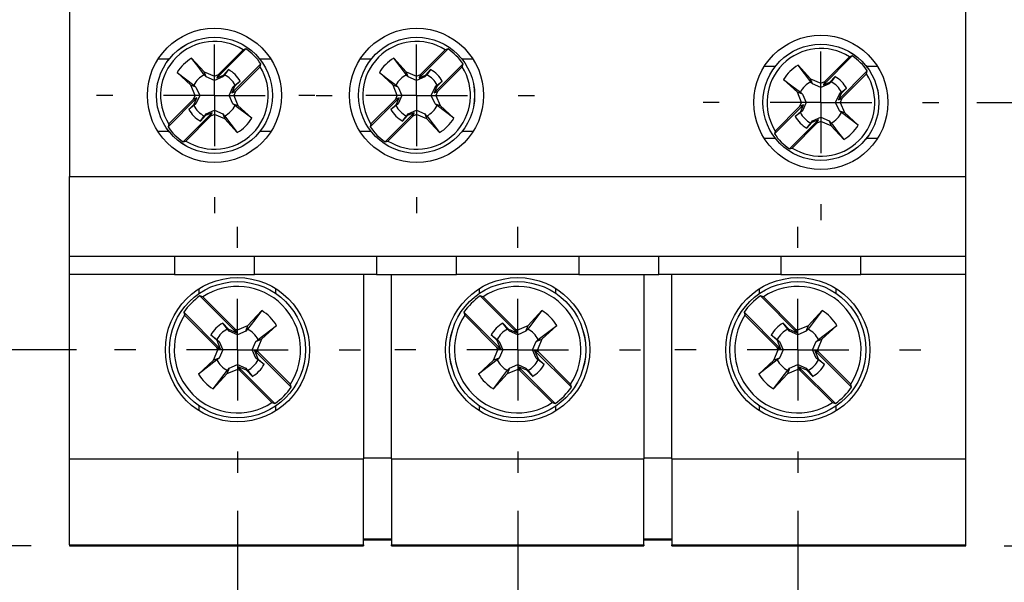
# Model space of a CAD drawing. Header units: millimetres. Extents: x 0 to 419, y 0 to 324.
# Tile 3 of 9: x 57 to 106, y 67 to 95. Entities that reach past the tile are written whole.
import ezdxf

# ---------------------------------------------------------------- set-up
doc = ezdxf.new("R2010")
doc.units = ezdxf.units.MM
doc.header["$LTSCALE"] = 1.5
doc.linetypes.add('CENTERX2', pattern=[20.32, 12.7, -2.54, 2.54, -2.54])
doc.layers.add('CENTER', color=40, linetype='CENTERX2')
doc.layers.add('DIMENSIONS', color=140, linetype='Continuous', lineweight=25)
doc.styles.add('SLDTEXTSTYLE0', font='TXT', dxfattribs={"width": 0.7})
doc.dimstyles.new('SLDDIMSTYLE0', dxfattribs={"dimtxt": 3.237012, "dimasz": 4.953, "dimexe": 0, "dimexo": 0.0625, "dimgap": 0.809253, "dimtad": 0, "dimtih": 1, "dimtoh": 1, "dimdec": 1, "dimrnd": 1e-09, "dimzin": 12, "dimdsep": 46, "dimtxsty": 'SLDTEXTSTYLE0', "dimsah": 1, "dimcen": 0.09, "dimadec": 0, "dimazin": 3, "dimtfac": 1, "dimtdec": 1, "dimtmove": 0, "dimatfit": 0, "dimfxl": 0, "dimfrac": 2, "dimtolj": 1, "dimtzin": 12, "dimarcsym": 0})
doc.dimstyles.new('SLDDIMSTYLE1', dxfattribs={"dimtxt": 3.237012, "dimasz": 4.953, "dimexe": 0, "dimexo": 0.0625, "dimgap": 0.809253, "dimtad": 0, "dimtih": 1, "dimtoh": 1, "dimdec": 1, "dimrnd": 1e-09, "dimzin": 12, "dimdsep": 46, "dimtxsty": 'SLDTEXTSTYLE0', "dimsah": 1, "dimcen": 0.09, "dimadec": 0, "dimazin": 3, "dimtfac": 1, "dimtdec": 1, "dimtofl": 0, "dimtmove": 0, "dimatfit": 3, "dimfxl": 0, "dimfrac": 2, "dimtolj": 1, "dimtzin": 12, "dimarcsym": 0})
doc.dimstyles.new('SLDDIMSTYLE2', dxfattribs={"dimtxt": 3.237012, "dimasz": 4.953, "dimexe": 0, "dimexo": 0.0625, "dimgap": 0.809253, "dimtad": 0, "dimtih": 1, "dimtoh": 1, "dimdec": 1, "dimrnd": 1e-09, "dimzin": 4, "dimdsep": 46, "dimtxsty": 'SLDTEXTSTYLE0', "dimsah": 1, "dimcen": 0.09, "dimadec": 0, "dimazin": 1, "dimtfac": 1, "dimtdec": 1, "dimtofl": 0, "dimtmove": 0, "dimatfit": 3, "dimfxl": 0, "dimfrac": 2, "dimtolj": 1, "dimtzin": 12, "dimarcsym": 0})
doc.dimstyles.new('SLDDIMSTYLE3', dxfattribs={"dimtxt": 3.237012, "dimasz": 4.953, "dimexe": 0, "dimexo": 0.0625, "dimgap": 0.809253, "dimtad": 0, "dimtih": 1, "dimtoh": 1, "dimdec": 1, "dimrnd": 1e-09, "dimzin": 4, "dimdsep": 46, "dimtxsty": 'SLDTEXTSTYLE0', "dimsah": 1, "dimcen": 0.09, "dimadec": 0, "dimazin": 1, "dimtfac": 1, "dimtdec": 1, "dimtmove": 0, "dimatfit": 0, "dimfxl": 0, "dimfrac": 2, "dimtolj": 1, "dimtzin": 12, "dimarcsym": 0})

# ---------------------------------------------------------------- blocks, each defined once
blk = doc.blocks.new('_D_2')
at = {"layer": 'DIMENSIONS'}
for p, q in [((104.549, 131.172), (117.75, 131.172)), ((112.988, 131.172), (112.988, 116.692)), ((108.178, 110.822), (107.091, 110.822)), ((107.091, 110.822), (107.091, 105.678)), ((117.797, 110.822), (118.884, 110.822)), ((118.884, 110.822), (118.884, 105.678)), ((107.091, 105.678), (108.178, 105.678)), ((118.884, 105.678), (117.797, 105.678)), ((112.988, 90.472), (112.988, 104.953)), ((104.549, 90.472), (117.75, 90.472))]:
    blk.add_line(p, q, dxfattribs=at)
for points in [[(112.988, 131.172), (112.226, 126.219), (113.75, 126.219)], [(112.988, 90.472), (113.75, 95.425), (112.226, 95.425)]]:
    blk.add_solid(points, dxfattribs=at)
at = {"layer": 'DIMENSIONS', "char_height": 3.175, "attachment_point": 1, "style": 'SLDTEXTSTYLE0'}
for s, insert in [('40.7', (108.178, 115.64)), ('1.60', (108.178, 109.77))]:
    blk.add_mtext(s, dxfattribs=dict(at, insert=insert))
blk = doc.blocks.new('_D_3')
at = {"layer": 'DIMENSIONS'}
for p, q in [((105.909, 153.322), (134.454, 153.322)), ((129.692, 153.322), (129.692, 116.692)), ((124.882, 110.822), (123.795, 110.822)), ((123.795, 110.822), (123.795, 105.678)), ((134.501, 110.822), (135.588, 110.822)), ((135.588, 110.822), (135.588, 105.678)), ((123.795, 105.678), (124.882, 105.678)), ((135.588, 105.678), (134.501, 105.678)), ((129.692, 68.322), (129.692, 104.953)), ((105.909, 68.322), (134.454, 68.322))]:
    blk.add_line(p, q, dxfattribs=at)
for points in [[(129.692, 153.322), (128.93, 148.369), (130.454, 148.369)], [(129.692, 68.322), (130.454, 73.275), (128.93, 73.275)]]:
    blk.add_solid(points, dxfattribs=at)
at = {"layer": 'DIMENSIONS', "char_height": 3.175, "attachment_point": 1, "style": 'SLDTEXTSTYLE0'}
for s, insert in [('85.0', (124.882, 115.64)), ('3.35', (124.882, 109.77))]:
    blk.add_mtext(s, dxfattribs=dict(at, insert=insert))
blk = doc.blocks.new('_D_4')
at = {"layer": 'DIMENSIONS'}
for p, q in [((59.559, 143.522), (29.139, 143.522)), ((33.901, 143.522), (33.901, 116.692)), ((29.092, 110.822), (28.005, 110.822)), ((28.005, 110.822), (28.005, 105.678)), ((38.711, 110.822), (39.798, 110.822)), ((39.798, 110.822), (39.798, 105.678)), ((28.005, 105.678), (29.092, 105.678)), ((39.798, 105.678), (38.711, 105.678)), ((33.901, 78.122), (33.901, 104.953)), ((59.559, 78.122), (29.139, 78.122))]:
    blk.add_line(p, q, dxfattribs=at)
for points in [[(33.901, 143.522), (33.139, 138.569), (34.663, 138.569)], [(33.901, 78.122), (34.663, 83.075), (33.139, 83.075)]]:
    blk.add_solid(points, dxfattribs=at)
at = {"layer": 'DIMENSIONS', "char_height": 3.175, "attachment_point": 1, "style": 'SLDTEXTSTYLE0'}
for s, insert in [('65.4', (29.092, 115.64)), ('2.57', (29.092, 109.77))]:
    blk.add_mtext(s, dxfattribs=dict(at, insert=insert))
blk = doc.blocks.new('_D_6')
at = {"layer": 'DIMENSIONS'}
for p, q in [((49.328, 78.122), (49.328, 87.647)), ((59.559, 78.122), (44.566, 78.122)), ((57.299, 68.322), (44.566, 68.322)), ((49.328, 58.668), (49.328, 68.322)), ((27.206, 58.668), (26.119, 58.668)), ((26.119, 58.668), (26.119, 53.523)), ((36.825, 58.668), (37.912, 58.668)), ((37.912, 58.668), (37.912, 53.523)), ((42.663, 58.668), (49.328, 58.668)), ((26.119, 53.523), (27.206, 53.523)), ((37.912, 53.523), (36.825, 53.523))]:
    blk.add_line(p, q, dxfattribs=at)
for points in [[(49.328, 78.122), (50.09, 83.075), (48.566, 83.075)], [(49.328, 68.322), (48.566, 63.369), (50.09, 63.369)]]:
    blk.add_solid(points, dxfattribs=at)
at = {"layer": 'DIMENSIONS', "char_height": 3.175, "attachment_point": 1, "style": 'SLDTEXTSTYLE0'}
for s, insert in [('9.8', (28.552, 63.485)), ('0.39', (27.206, 57.616))]:
    blk.add_mtext(s, dxfattribs=dict(at, insert=insert))
blk = doc.blocks.new('_D_7')
at = {"layer": 'DIMENSIONS'}
for p, q in [((67.604, 70.077), (67.604, 53.251)), ((81.604, 70.077), (81.604, 53.251)), ((67.604, 58.014), (58.079, 58.014)), ((69.795, 58.014), (68.708, 58.014)), ((68.708, 58.014), (68.708, 52.869)), ((79.414, 58.014), (80.501, 58.014)), ((80.501, 58.014), (80.501, 52.869)), ((81.604, 58.014), (91.129, 58.014)), ((68.708, 52.869), (69.795, 52.869)), ((80.501, 52.869), (79.414, 52.869))]:
    blk.add_line(p, q, dxfattribs=at)
for points in [[(67.604, 58.014), (62.651, 58.776), (62.651, 57.252)], [(81.604, 58.014), (86.557, 57.252), (86.557, 58.776)]]:
    blk.add_solid(points, dxfattribs=at)
at = {"layer": 'DIMENSIONS', "char_height": 3.175, "attachment_point": 1, "style": 'SLDTEXTSTYLE0'}
for s, insert in [('14.0', (69.795, 62.831)), ('0.55', (69.795, 56.962))]:
    blk.add_mtext(s, dxfattribs=dict(at, insert=insert))
blk = doc.blocks.new('_D_8')
at = {"layer": 'DIMENSIONS'}
for p, q in [((67.604, 70.077), (67.604, 41.26)), ((95.604, 70.077), (95.604, 41.26)), ((67.604, 46.023), (58.079, 46.023)), ((76.795, 46.023), (75.708, 46.023)), ((75.708, 46.023), (75.708, 40.878)), ((86.414, 46.023), (87.501, 46.023)), ((87.501, 46.023), (87.501, 40.878)), ((95.604, 46.023), (105.129, 46.023)), ((75.708, 40.878), (76.795, 40.878)), ((87.501, 40.878), (86.414, 40.878))]:
    blk.add_line(p, q, dxfattribs=at)
for points in [[(67.604, 46.023), (62.651, 46.785), (62.651, 45.261)], [(95.604, 46.023), (100.557, 45.261), (100.557, 46.785)]]:
    blk.add_solid(points, dxfattribs=at)
at = {"layer": 'DIMENSIONS', "char_height": 3.175, "attachment_point": 1, "style": 'SLDTEXTSTYLE0'}
for s, insert in [('28.0', (76.795, 50.84)), ('1.10', (76.795, 44.971))]:
    blk.add_mtext(s, dxfattribs=dict(at, insert=insert))
blk = doc.blocks.new('SW_CENTERMARKSYMBOL_6')
at = {"layer": 'CENTER', "color": 0}
for p, q in [((0, 5.08), (0, 5.89)), ((0, 0), (0, 2.54)), ((-5.08, 0), (-5.89, 0)), ((0, 0), (-2.54, 0)), ((0, 0), (0, -2.54)), ((0, 0), (2.54, 0)), ((5.08, 0), (5.89, 0)), ((0, -5.08), (0, -5.89))]:
    blk.add_line(p, q, dxfattribs=at)
blk = doc.blocks.new('SW_CENTERMARKSYMBOL_7')
at = {"layer": 'CENTER', "color": 0}
for p, q in [((0, 5.08), (0, 5.89)), ((0, 0), (0, 2.54)), ((-5.08, 0), (-5.89, 0)), ((0, 0), (-2.54, 0)), ((0, 0), (0, -2.54)), ((0, 0), (2.54, 0)), ((5.08, 0), (5.89, 0)), ((0, -5.08), (0, -5.89))]:
    blk.add_line(p, q, dxfattribs=at)
blk = doc.blocks.new('SW_CENTERMARKSYMBOL_8')
at = {"layer": 'CENTER', "color": 0}
for p, q in [((0, 5.08), (0, 5.89)), ((0, 0), (0, 2.54)), ((-5.08, 0), (-5.89, 0)), ((0, 0), (-2.54, 0)), ((0, 0), (0, -2.54)), ((0, 0), (2.54, 0)), ((5.08, 0), (5.89, 0)), ((0, -5.08), (0, -5.89))]:
    blk.add_line(p, q, dxfattribs=at)
blk = doc.blocks.new('SW_CENTERMARKSYMBOL_9')
at = {"layer": 'CENTER', "color": 0}
for p, q in [((0, 5.08), (0, 6.14)), ((0, 0), (0, 2.54)), ((-5.08, 0), (-6.14, 0)), ((0, 0), (-2.54, 0)), ((0, 0), (0, -2.54)), ((0, 0), (2.54, 0)), ((5.08, 0), (6.14, 0)), ((0, -5.08), (0, -6.14))]:
    blk.add_line(p, q, dxfattribs=at)
blk = doc.blocks.new('SW_CENTERMARKSYMBOL_10')
at = {"layer": 'CENTER', "color": 0}
for p, q in [((0, 5.08), (0, 6.14)), ((0, 0), (0, 2.54)), ((-5.08, 0), (-6.14, 0)), ((0, 0), (-2.54, 0)), ((0, 0), (0, -2.54)), ((0, 0), (2.54, 0)), ((5.08, 0), (6.14, 0)), ((0, -5.08), (0, -6.14))]:
    blk.add_line(p, q, dxfattribs=at)
blk = doc.blocks.new('SW_CENTERMARKSYMBOL_11')
at = {"layer": 'CENTER', "color": 0}
for p, q in [((0, 5.08), (0, 6.14)), ((0, 0), (0, 2.54)), ((-5.08, 0), (-6.14, 0)), ((0, 0), (-2.54, 0)), ((0, 0), (0, -2.54)), ((0, 0), (2.54, 0)), ((5.08, 0), (6.14, 0)), ((0, -5.08), (0, -6.14))]:
    blk.add_line(p, q, dxfattribs=at)

msp = doc.modelspace()

# ---------------------------------------------------------------- linework, layer by layer
for p, q in [((59.204, 95.422), (59.204, 86.772)), ((104.004, 86.772), (104.004, 95.422)), ((68.024, 93.142), (66.577, 91.695)), ((67.885, 93.102), (66.65, 91.867)), ((68.024, 93.142), (67.885, 93.102)), ((78.124, 93.142), (76.677, 91.695)), ((77.985, 93.102), (76.75, 91.867)), ((78.124, 93.142), (77.985, 93.102)), ((64.179, 92.621), (63.628, 92.621)), ((65.311, 92.684), (65.94, 91.998)), ((69.281, 92.621), (68.73, 92.621)), ((74.279, 92.621), (73.728, 92.621)), ((75.411, 92.684), (76.04, 91.998)), ((79.381, 92.621), (78.83, 92.621)), ((98.324, 92.792), (96.877, 91.345)), ((98.185, 92.752), (96.95, 91.517)), ((98.324, 92.792), (98.185, 92.752)), ((66.039, 91.744), (65.94, 91.998)), ((65.94, 91.998), (66.454, 91.786)), ((66.902, 91.828), (67.156, 92.105)), ((67.156, 92.105), (66.961, 91.849)), ((68.774, 92.392), (67.327, 90.945)), ((68.734, 92.253), (67.499, 91.018)), ((68.734, 92.253), (68.774, 92.392)), ((76.04, 91.998), (76.554, 91.786)), ((76.139, 91.744), (76.04, 91.998)), ((77.002, 91.828), (77.256, 92.105)), ((77.256, 92.105), (77.061, 91.849)), ((78.874, 92.392), (77.427, 90.945)), ((78.834, 92.253), (77.599, 91.018)), ((78.834, 92.253), (78.874, 92.392)), ((94.479, 92.271), (93.928, 92.271)), ((95.611, 92.334), (96.24, 91.648)), ((99.074, 92.042), (97.627, 90.595)), ((99.581, 92.271), (99.03, 92.271)), ((99.034, 91.903), (99.074, 92.042)), ((65.279, 91.337), (64.593, 91.965)), ((66.454, 91.557), (66.039, 91.744)), ((66.454, 91.786), (66.65, 91.867)), ((66.454, 91.557), (66.454, 91.786)), ((66.87, 91.744), (66.454, 91.557)), ((66.65, 91.867), (66.577, 91.695)), ((66.577, 91.695), (66.902, 91.828)), ((66.87, 91.744), (66.902, 91.828)), ((67.737, 91.524), (67.46, 91.27)), ((67.481, 91.329), (67.737, 91.524)), ((75.379, 91.337), (74.693, 91.965)), ((76.554, 91.557), (76.139, 91.744)), ((76.554, 91.786), (76.75, 91.867)), ((76.554, 91.557), (76.554, 91.786)), ((76.97, 91.744), (76.554, 91.557)), ((76.75, 91.867), (76.677, 91.695)), ((76.677, 91.695), (77.002, 91.828)), ((76.97, 91.744), (77.002, 91.828)), ((77.837, 91.524), (77.56, 91.27)), ((77.581, 91.329), (77.837, 91.524)), ((95.579, 90.987), (94.893, 91.615)), ((96.339, 91.394), (96.24, 91.648)), ((96.24, 91.648), (96.754, 91.436)), ((96.754, 91.436), (96.95, 91.517)), ((96.95, 91.517), (96.877, 91.345)), ((97.202, 91.478), (97.456, 91.755)), ((97.456, 91.755), (97.261, 91.499)), ((99.034, 91.903), (97.799, 90.668)), ((65.491, 90.822), (65.279, 91.337)), ((65.532, 91.237), (65.279, 91.337)), ((65.427, 91.329), (65.532, 91.237)), ((65.532, 91.237), (65.719, 90.822)), ((67.189, 90.822), (67.376, 91.237)), ((67.46, 91.27), (67.327, 90.945)), ((67.327, 90.945), (67.499, 91.018)), ((67.376, 91.237), (67.46, 91.27)), ((67.499, 91.018), (67.418, 90.822)), ((75.591, 90.822), (75.379, 91.337)), ((75.632, 91.237), (75.379, 91.337)), ((75.527, 91.329), (75.632, 91.237)), ((75.632, 91.237), (75.819, 90.822)), ((77.289, 90.822), (77.476, 91.237)), ((77.56, 91.27), (77.427, 90.945)), ((77.427, 90.945), (77.599, 91.018)), ((77.476, 91.237), (77.56, 91.27)), ((77.599, 91.018), (77.518, 90.822)), ((96.754, 91.207), (96.339, 91.394)), ((96.754, 91.207), (96.754, 91.436)), ((97.17, 91.394), (96.754, 91.207)), ((96.877, 91.345), (97.202, 91.478)), ((97.17, 91.394), (97.202, 91.478)), ((98.037, 91.174), (97.76, 90.92)), ((97.781, 90.979), (98.037, 91.174)), ((65.582, 90.7), (64.135, 89.253)), ((65.41, 90.627), (64.175, 89.392)), ((65.41, 90.627), (65.491, 90.822)), ((65.582, 90.7), (65.41, 90.627)), ((65.449, 90.374), (65.582, 90.7)), ((65.719, 90.822), (65.491, 90.822)), ((65.719, 90.822), (65.532, 90.407)), ((67.189, 90.822), (67.418, 90.822)), ((67.376, 90.407), (67.189, 90.822)), ((67.418, 90.822), (67.63, 90.308)), ((75.682, 90.7), (74.235, 89.253)), ((75.51, 90.627), (74.275, 89.392)), ((75.51, 90.627), (75.591, 90.822)), ((75.682, 90.7), (75.51, 90.627)), ((75.549, 90.374), (75.682, 90.7)), ((75.819, 90.822), (75.591, 90.822)), ((75.819, 90.822), (75.632, 90.407)), ((77.289, 90.822), (77.518, 90.822)), ((77.476, 90.407), (77.289, 90.822)), ((77.518, 90.822), (77.73, 90.308)), ((95.791, 90.472), (95.579, 90.987)), ((95.832, 90.887), (95.579, 90.987)), ((95.727, 90.979), (95.832, 90.887)), ((95.832, 90.887), (96.019, 90.472)), ((97.489, 90.472), (97.676, 90.887)), ((97.76, 90.92), (97.627, 90.595)), ((97.627, 90.595), (97.799, 90.668)), ((97.676, 90.887), (97.76, 90.92)), ((97.799, 90.668), (97.718, 90.472)), ((65.171, 90.12), (65.449, 90.374)), ((65.427, 90.316), (65.171, 90.12)), ((65.532, 90.407), (65.427, 90.316)), ((65.532, 90.407), (65.449, 90.374)), ((66.039, 89.9), (66.454, 90.087)), ((66.454, 90.087), (66.454, 89.859)), ((66.454, 90.087), (66.87, 89.9)), ((67.376, 90.407), (67.63, 90.308)), ((68.316, 89.679), (67.481, 90.316)), ((67.63, 90.308), (68.316, 89.679)), ((75.271, 90.12), (75.549, 90.374)), ((75.527, 90.316), (75.271, 90.12)), ((75.632, 90.407), (75.527, 90.316)), ((75.632, 90.407), (75.549, 90.374)), ((76.139, 89.9), (76.554, 90.087)), ((76.554, 90.087), (76.554, 89.859)), ((76.554, 90.087), (76.97, 89.9)), ((77.476, 90.407), (77.73, 90.308)), ((78.416, 89.679), (77.581, 90.316)), ((77.73, 90.308), (78.416, 89.679)), ((95.882, 90.35), (94.435, 88.903)), ((95.71, 90.277), (94.475, 89.042)), ((95.71, 90.277), (95.791, 90.472)), ((95.882, 90.35), (95.71, 90.277)), ((95.832, 90.057), (95.727, 89.966)), ((95.749, 90.024), (95.882, 90.35)), ((95.832, 90.057), (95.749, 90.024)), ((96.019, 90.472), (95.791, 90.472)), ((96.019, 90.472), (95.832, 90.057)), ((97.489, 90.472), (97.718, 90.472)), ((97.676, 90.057), (97.489, 90.472)), ((97.676, 90.057), (97.93, 89.958)), ((97.718, 90.472), (97.93, 89.958)), ((66.332, 89.95), (64.885, 88.503)), ((66.259, 89.778), (65.024, 88.543)), ((66.006, 89.817), (65.752, 89.539)), ((65.752, 89.539), (65.948, 89.795)), ((66.332, 89.95), (66.006, 89.817)), ((66.039, 89.9), (66.006, 89.817)), ((66.259, 89.778), (66.332, 89.95)), ((66.454, 89.859), (66.259, 89.778)), ((66.969, 89.647), (66.454, 89.859)), ((66.87, 89.9), (66.969, 89.647)), ((67.597, 88.961), (66.969, 89.647)), ((76.432, 89.95), (74.985, 88.503)), ((76.359, 89.778), (75.124, 88.543)), ((76.106, 89.817), (75.852, 89.539)), ((75.852, 89.539), (76.048, 89.795)), ((76.432, 89.95), (76.106, 89.817)), ((76.139, 89.9), (76.106, 89.817)), ((76.359, 89.778), (76.432, 89.95)), ((76.554, 89.859), (76.359, 89.778)), ((77.069, 89.647), (76.554, 89.859)), ((76.97, 89.9), (77.069, 89.647)), ((77.697, 88.961), (77.069, 89.647)), ((96.632, 89.6), (95.185, 88.153)), ((95.471, 89.77), (95.749, 90.024)), ((95.727, 89.966), (95.471, 89.77)), ((96.632, 89.6), (96.306, 89.467)), ((96.339, 89.55), (96.306, 89.467)), ((96.339, 89.55), (96.754, 89.737)), ((96.559, 89.428), (96.632, 89.6)), ((96.754, 89.737), (96.754, 89.509)), ((96.754, 89.737), (97.17, 89.55)), ((97.17, 89.55), (97.269, 89.297)), ((98.616, 89.329), (97.781, 89.966)), ((97.93, 89.958), (98.616, 89.329)), ((64.175, 89.392), (64.135, 89.253)), ((74.275, 89.392), (74.235, 89.253)), ((96.559, 89.428), (95.324, 88.193)), ((96.306, 89.467), (96.052, 89.189)), ((96.052, 89.189), (96.248, 89.445)), ((96.754, 89.509), (96.559, 89.428)), ((97.269, 89.297), (96.754, 89.509)), ((97.897, 88.611), (97.269, 89.297)), ((64.179, 89.024), (63.628, 89.024)), ((69.281, 89.024), (68.73, 89.024)), ((74.279, 89.024), (73.728, 89.024)), ((79.381, 89.024), (78.83, 89.024)), ((94.479, 88.674), (93.928, 88.674)), ((94.475, 89.042), (94.435, 88.903)), ((99.581, 88.674), (99.03, 88.674)), ((64.885, 88.503), (65.024, 88.543)), ((74.985, 88.503), (75.124, 88.543)), ((95.185, 88.153), (95.324, 88.193)), ((59.204, 86.772), (104.004, 86.772)), ((59.204, 82.772), (59.204, 86.772)), ((104.004, 82.772), (104.004, 86.772)), ((104.004, 82.772), (59.204, 82.772)), ((59.204, 81.872), (59.204, 82.772)), ((64.454, 82.772), (64.454, 81.872)), ((68.454, 81.872), (68.454, 82.772)), ((74.554, 82.772), (74.554, 81.872)), ((78.554, 81.872), (78.554, 82.772)), ((84.654, 82.772), (84.654, 81.872)), ((88.654, 81.872), (88.654, 82.772)), ((94.754, 82.772), (94.754, 81.872)), ((98.754, 81.872), (98.754, 82.772)), ((104.004, 81.872), (104.004, 82.772)), ((64.454, 81.872), (59.204, 81.872)), ((59.204, 72.672), (59.204, 81.872)), ((64.454, 81.872), (68.454, 81.872)), ((74.554, 81.872), (68.454, 81.872)), ((73.904, 81.872), (73.904, 72.672)), ((74.554, 81.872), (78.554, 81.872)), ((75.304, 72.672), (75.304, 81.872)), ((84.654, 81.872), (78.554, 81.872)), ((84.654, 81.872), (88.654, 81.872)), ((87.904, 81.872), (87.904, 72.672)), ((94.754, 81.872), (88.654, 81.872)), ((89.304, 72.672), (89.304, 81.872)), ((94.754, 81.872), (98.754, 81.872)), ((104.004, 81.872), (98.754, 81.872)), ((104.004, 72.672), (104.004, 81.872)), ((65.693, 80.934), (65.693, 81.173)), ((69.516, 80.934), (69.516, 81.173)), ((79.693, 80.934), (79.693, 81.173)), ((83.516, 80.934), (83.516, 81.173)), ((93.693, 80.934), (93.693, 81.173)), ((97.516, 80.934), (97.516, 81.173)), ((67.571, 78.969), (65.732, 80.808)), ((65.88, 80.766), (65.732, 80.808)), ((67.49, 79.156), (65.88, 80.766)), ((81.571, 78.969), (79.732, 80.808)), ((79.88, 80.766), (79.732, 80.808)), ((81.49, 79.156), (79.88, 80.766)), ((95.571, 78.969), (93.732, 80.808)), ((93.88, 80.766), (93.732, 80.808)), ((95.49, 79.156), (93.88, 80.766)), ((66.757, 78.156), (64.919, 79.995)), ((64.919, 79.995), (64.961, 79.847)), ((66.571, 78.237), (64.961, 79.847)), ((68.129, 79.325), (68.818, 80.076)), ((80.757, 78.156), (78.919, 79.995)), ((78.919, 79.995), (78.961, 79.847)), ((80.571, 78.237), (78.961, 79.847)), ((82.129, 79.325), (82.818, 80.076)), ((92.919, 79.995), (92.961, 79.847)), ((94.757, 78.156), (92.919, 79.995)), ((94.571, 78.237), (92.961, 79.847)), ((96.129, 79.325), (96.818, 80.076)), ((66.867, 79.452), (67.151, 79.142)), ((67.604, 79.109), (68.129, 79.325)), ((68.02, 79.044), (68.129, 79.325)), ((68.631, 78.629), (69.558, 79.336)), ((69.558, 79.336), (68.807, 78.647)), ((80.867, 79.452), (81.151, 79.142)), ((81.604, 79.109), (82.129, 79.325)), ((82.02, 79.044), (82.129, 79.325)), ((82.631, 78.629), (83.558, 79.336)), ((83.558, 79.336), (82.807, 78.647)), ((94.867, 79.452), (95.151, 79.142)), ((95.604, 79.109), (96.129, 79.325)), ((96.02, 79.044), (96.129, 79.325)), ((96.631, 78.629), (97.558, 79.336)), ((97.558, 79.336), (96.807, 78.647)), ((66.585, 78.576), (66.275, 78.86)), ((66.275, 78.86), (66.577, 78.629)), ((67.189, 79.044), (67.098, 79.149)), ((67.189, 79.044), (67.151, 79.142)), ((67.151, 79.142), (67.571, 78.969)), ((67.604, 78.857), (67.189, 79.044)), ((67.571, 78.969), (67.49, 79.156)), ((67.49, 79.156), (67.604, 79.109)), ((67.604, 78.857), (67.604, 79.109)), ((68.02, 79.044), (67.604, 78.857)), ((68.111, 79.149), (68.02, 79.044)), ((80.585, 78.576), (80.275, 78.86)), ((80.275, 78.86), (80.577, 78.629)), ((81.189, 79.044), (81.098, 79.149)), ((81.189, 79.044), (81.151, 79.142)), ((81.151, 79.142), (81.571, 78.969)), ((81.604, 78.857), (81.189, 79.044)), ((81.571, 78.969), (81.49, 79.156)), ((81.49, 79.156), (81.604, 79.109)), ((81.604, 78.857), (81.604, 79.109)), ((82.02, 79.044), (81.604, 78.857)), ((82.111, 79.149), (82.02, 79.044)), ((94.275, 78.86), (94.577, 78.629)), ((94.585, 78.576), (94.275, 78.86)), ((95.189, 79.044), (95.098, 79.149)), ((95.189, 79.044), (95.151, 79.142)), ((95.151, 79.142), (95.571, 78.969)), ((95.604, 78.857), (95.189, 79.044)), ((95.571, 78.969), (95.49, 79.156)), ((95.49, 79.156), (95.604, 79.109)), ((95.604, 78.857), (95.604, 79.109)), ((96.02, 79.044), (95.604, 78.857)), ((96.111, 79.149), (96.02, 79.044)), ((66.618, 78.122), (66.571, 78.237)), ((66.571, 78.237), (66.757, 78.156)), ((66.757, 78.156), (66.585, 78.576)), ((66.682, 78.537), (66.585, 78.576)), ((66.682, 78.537), (66.869, 78.122)), ((68.339, 78.122), (68.526, 78.537)), ((68.526, 78.537), (68.807, 78.647)), ((68.807, 78.647), (68.591, 78.122)), ((80.618, 78.122), (80.571, 78.237)), ((80.571, 78.237), (80.757, 78.156)), ((80.757, 78.156), (80.585, 78.576)), ((80.682, 78.537), (80.585, 78.576)), ((80.682, 78.537), (80.869, 78.122)), ((82.339, 78.122), (82.526, 78.537)), ((82.526, 78.537), (82.807, 78.647)), ((82.807, 78.647), (82.591, 78.122)), ((94.618, 78.122), (94.571, 78.237)), ((94.571, 78.237), (94.757, 78.156)), ((94.757, 78.156), (94.585, 78.576)), ((94.682, 78.537), (94.585, 78.576)), ((94.682, 78.537), (94.869, 78.122)), ((96.339, 78.122), (96.526, 78.537)), ((96.526, 78.537), (96.807, 78.647)), ((96.807, 78.647), (96.591, 78.122)), ((66.402, 77.598), (66.618, 78.122)), ((66.869, 78.122), (66.618, 78.122)), ((66.869, 78.122), (66.682, 77.707)), ((68.339, 78.122), (68.591, 78.122)), ((68.526, 77.707), (68.339, 78.122)), ((70.29, 76.25), (68.451, 78.089)), ((68.638, 78.008), (68.451, 78.089)), ((68.451, 78.089), (68.624, 77.669)), ((68.591, 78.122), (68.638, 78.008)), ((70.248, 76.398), (68.638, 78.008)), ((80.402, 77.598), (80.618, 78.122)), ((80.869, 78.122), (80.618, 78.122)), ((80.869, 78.122), (80.682, 77.707)), ((82.339, 78.122), (82.591, 78.122)), ((82.526, 77.707), (82.339, 78.122)), ((84.29, 76.25), (82.451, 78.089)), ((82.638, 78.008), (82.451, 78.089)), ((82.451, 78.089), (82.624, 77.669)), ((82.591, 78.122), (82.638, 78.008)), ((84.248, 76.398), (82.638, 78.008)), ((94.402, 77.598), (94.618, 78.122)), ((94.869, 78.122), (94.618, 78.122)), ((94.869, 78.122), (94.682, 77.707)), ((96.339, 78.122), (96.591, 78.122)), ((96.526, 77.707), (96.339, 78.122)), ((96.638, 78.008), (96.451, 78.089)), ((96.451, 78.089), (96.624, 77.669)), ((98.29, 76.25), (96.451, 78.089)), ((96.591, 78.122), (96.638, 78.008)), ((98.248, 76.398), (96.638, 78.008)), ((66.577, 77.616), (65.651, 76.909)), ((65.651, 76.909), (66.402, 77.598)), ((66.682, 77.707), (66.402, 77.598)), ((67.189, 77.2), (67.604, 77.387)), ((67.604, 77.387), (67.604, 77.136)), ((67.604, 77.387), (68.02, 77.2)), ((67.638, 77.275), (67.719, 77.089)), ((69.477, 75.436), (67.638, 77.275)), ((68.058, 77.103), (67.638, 77.275)), ((68.526, 77.707), (68.624, 77.669)), ((68.624, 77.669), (68.934, 77.385)), ((68.934, 77.385), (68.631, 77.616)), ((80.577, 77.616), (79.651, 76.909)), ((79.651, 76.909), (80.402, 77.598)), ((80.682, 77.707), (80.402, 77.598)), ((81.189, 77.2), (81.604, 77.387)), ((81.604, 77.387), (81.604, 77.136)), ((81.604, 77.387), (82.02, 77.2)), ((81.638, 77.275), (81.719, 77.089)), ((83.477, 75.436), (81.638, 77.275)), ((82.058, 77.103), (81.638, 77.275)), ((82.526, 77.707), (82.624, 77.669)), ((82.624, 77.669), (82.934, 77.385)), ((82.934, 77.385), (82.631, 77.616)), ((94.577, 77.616), (93.651, 76.909)), ((93.651, 76.909), (94.402, 77.598)), ((94.682, 77.707), (94.402, 77.598)), ((95.189, 77.2), (95.604, 77.387)), ((95.604, 77.387), (95.604, 77.136)), ((95.604, 77.387), (96.02, 77.2)), ((96.058, 77.103), (95.638, 77.275)), ((95.638, 77.275), (95.719, 77.089)), ((97.477, 75.436), (95.638, 77.275)), ((96.526, 77.707), (96.624, 77.669)), ((96.624, 77.669), (96.934, 77.385)), ((96.934, 77.385), (96.631, 77.616)), ((66.391, 76.169), (67.098, 77.095)), ((67.08, 76.92), (66.391, 76.169)), ((67.189, 77.2), (67.08, 76.92)), ((67.604, 77.136), (67.08, 76.92)), ((67.719, 77.089), (67.604, 77.136)), ((69.329, 75.479), (67.719, 77.089)), ((68.02, 77.2), (68.058, 77.103)), ((68.342, 76.793), (68.058, 77.103)), ((68.111, 77.095), (68.342, 76.793)), ((80.391, 76.169), (81.098, 77.095)), ((81.08, 76.92), (80.391, 76.169)), ((81.189, 77.2), (81.08, 76.92)), ((81.604, 77.136), (81.08, 76.92)), ((81.719, 77.089), (81.604, 77.136)), ((83.329, 75.479), (81.719, 77.089)), ((82.02, 77.2), (82.058, 77.103)), ((82.342, 76.793), (82.058, 77.103)), ((82.111, 77.095), (82.342, 76.793)), ((94.391, 76.169), (95.098, 77.095)), ((95.08, 76.92), (94.391, 76.169)), ((95.189, 77.2), (95.08, 76.92)), ((95.604, 77.136), (95.08, 76.92)), ((95.719, 77.089), (95.604, 77.136)), ((97.329, 75.479), (95.719, 77.089)), ((96.02, 77.2), (96.058, 77.103)), ((96.342, 76.793), (96.058, 77.103)), ((96.111, 77.095), (96.342, 76.793)), ((70.29, 76.25), (70.248, 76.398)), ((84.29, 76.25), (84.248, 76.398)), ((98.29, 76.25), (98.248, 76.398)), ((65.693, 75.072), (65.693, 75.31)), ((69.329, 75.479), (69.477, 75.436)), ((69.516, 75.072), (69.516, 75.31)), ((79.693, 75.072), (79.693, 75.31)), ((83.329, 75.479), (83.477, 75.436)), ((83.516, 75.072), (83.516, 75.31)), ((93.693, 75.072), (93.693, 75.31)), ((97.329, 75.479), (97.477, 75.436)), ((97.516, 75.072), (97.516, 75.31)), ((59.204, 72.672), (73.904, 72.672)), ((59.204, 68.372), (59.204, 72.672)), ((73.904, 72.721), (75.304, 72.721)), ((73.904, 68.372), (73.904, 72.672)), ((75.304, 72.672), (87.904, 72.672)), ((75.304, 72.672), (75.304, 68.372)), ((87.904, 72.721), (89.304, 72.721)), ((87.904, 68.372), (87.904, 72.672)), ((89.304, 72.672), (104.004, 72.672)), ((89.304, 72.672), (89.304, 68.372)), ((104.004, 68.372), (104.004, 72.672)), ((73.904, 68.672), (75.304, 68.672)), ((73.904, 68.622), (75.304, 68.622)), ((87.904, 68.672), (89.304, 68.672)), ((87.904, 68.622), (89.304, 68.622)), ((59.204, 68.372), (59.204, 68.322)), ((59.204, 68.372), (73.904, 68.372)), ((59.204, 68.322), (73.904, 68.322)), ((73.904, 68.372), (73.904, 68.322)), ((75.304, 68.322), (75.304, 68.372)), ((75.304, 68.372), (87.904, 68.372)), ((75.304, 68.322), (87.904, 68.322)), ((87.904, 68.372), (87.904, 68.322)), ((89.304, 68.322), (89.304, 68.372)), ((89.304, 68.372), (104.004, 68.372)), ((89.304, 68.322), (104.004, 68.322)), ((104.004, 68.322), (104.004, 68.372))]:
    msp.add_line(p, q)
at = {"flags": 128}
for points in [[(65.948, 91.849), (65.635, 92.26), (65.311, 92.684)], [(76.048, 91.849), (75.735, 92.26), (75.411, 92.684)], [(96.248, 91.499), (95.935, 91.91), (95.611, 92.334)], [(64.593, 91.965), (65.008, 91.649), (65.427, 91.329)], [(66.039, 91.744), (65.987, 91.804), (65.948, 91.849)], [(66.961, 91.849), (66.922, 91.804), (66.87, 91.744)], [(74.693, 91.965), (75.108, 91.649), (75.527, 91.329)], [(76.139, 91.744), (76.087, 91.804), (76.048, 91.849)], [(77.061, 91.849), (77.022, 91.804), (76.97, 91.744)], [(94.893, 91.615), (95.308, 91.299), (95.727, 90.979)], [(67.376, 91.237), (67.436, 91.29), (67.481, 91.329)], [(77.476, 91.237), (77.536, 91.29), (77.581, 91.329)], [(96.339, 91.394), (96.287, 91.454), (96.248, 91.499)], [(97.261, 91.499), (97.222, 91.454), (97.17, 91.394)], [(97.676, 90.887), (97.736, 90.94), (97.781, 90.979)], [(67.481, 90.316), (67.436, 90.355), (67.376, 90.407)], [(77.581, 90.316), (77.536, 90.355), (77.476, 90.407)], [(97.781, 89.966), (97.736, 90.005), (97.676, 90.057)], [(65.948, 89.795), (65.987, 89.841), (66.039, 89.9)], [(66.87, 89.9), (66.922, 89.841), (66.961, 89.795)], [(66.961, 89.795), (67.274, 89.385), (67.597, 88.961)], [(76.048, 89.795), (76.087, 89.841), (76.139, 89.9)], [(76.97, 89.9), (77.022, 89.841), (77.061, 89.795)], [(77.061, 89.795), (77.374, 89.385), (77.697, 88.961)], [(96.248, 89.445), (96.287, 89.491), (96.339, 89.55)], [(97.17, 89.55), (97.222, 89.491), (97.261, 89.445)], [(97.261, 89.445), (97.574, 89.035), (97.897, 88.611)], [(68.818, 80.076), (68.466, 79.615), (68.111, 79.149)], [(82.818, 80.076), (82.466, 79.615), (82.111, 79.149)], [(96.818, 80.076), (96.466, 79.615), (96.111, 79.149)], [(67.098, 79.149), (66.984, 79.298), (66.867, 79.452)], [(81.098, 79.149), (80.984, 79.298), (80.867, 79.452)], [(95.098, 79.149), (94.984, 79.298), (94.867, 79.452)], [(66.577, 78.629), (66.623, 78.59), (66.682, 78.537)], [(68.526, 78.537), (68.586, 78.59), (68.631, 78.629)], [(80.577, 78.629), (80.623, 78.59), (80.682, 78.537)], [(82.526, 78.537), (82.586, 78.59), (82.631, 78.629)], [(94.577, 78.629), (94.623, 78.59), (94.682, 78.537)], [(96.526, 78.537), (96.586, 78.59), (96.631, 78.629)], [(66.682, 77.707), (66.623, 77.655), (66.577, 77.616)], [(68.631, 77.616), (68.586, 77.655), (68.526, 77.707)], [(80.682, 77.707), (80.623, 77.655), (80.577, 77.616)], [(82.631, 77.616), (82.586, 77.655), (82.526, 77.707)], [(94.682, 77.707), (94.623, 77.655), (94.577, 77.616)], [(96.631, 77.616), (96.586, 77.655), (96.526, 77.707)], [(67.098, 77.095), (67.137, 77.141), (67.189, 77.2)], [(68.02, 77.2), (68.072, 77.141), (68.111, 77.095)], [(81.098, 77.095), (81.137, 77.141), (81.189, 77.2)], [(82.02, 77.2), (82.072, 77.141), (82.111, 77.095)], [(95.098, 77.095), (95.137, 77.141), (95.189, 77.2)], [(96.02, 77.2), (96.072, 77.141), (96.111, 77.095)]]:
    msp.add_lwpolyline(points, dxfattribs=at)
for centre, radius in [((66.454, 90.822), 3.35), ((76.554, 90.822), 3.35), ((66.454, 90.822), 2.9), ((66.454, 90.822), 2.899), ((76.554, 90.822), 2.9), ((76.554, 90.822), 2.899), ((96.754, 90.472), 3.35), ((96.754, 90.472), 2.9), ((96.754, 90.472), 2.899), ((67.604, 78.122), 3.6), ((81.604, 78.122), 3.6), ((95.604, 78.122), 3.6), ((67.604, 78.122), 3.4), ((67.604, 78.122), 3.399), ((81.604, 78.122), 3.4), ((81.604, 78.122), 3.399), ((95.604, 78.122), 3.4), ((95.604, 78.122), 3.399)]:
    msp.add_circle(centre, radius)
for centre, radius, start, end in [((66.454, 90.822), 2.691, 57.8824, 212.1176), ((76.554, 90.822), 2.691, 57.8824, 212.1176), ((66.454, 90.822), 2.801, 34.091, 55.909), ((76.554, 90.822), 2.801, 34.091, 55.909), ((96.754, 90.472), 2.691, 57.8824, 212.1176), ((66.454, 90.822), 2.184, 121.5531, 148.4469), ((76.554, 90.822), 2.184, 121.5531, 148.4469), ((96.754, 90.472), 2.801, 34.091, 55.909), ((66.454, 90.822), 2.691, 237.8824, 32.1176), ((66.454, 90.822), 1.463, 28.6836, 61.3164), ((76.554, 90.822), 2.691, 237.8824, 32.1176), ((76.554, 90.822), 1.463, 28.6836, 61.3164), ((96.754, 90.472), 2.184, 121.5531, 148.4469), ((66.454, 90.822), 1.145, 116.2477, 153.7523), ((66.454, 90.822), 1.145, 26.2477, 63.7523), ((76.554, 90.822), 1.145, 116.2477, 153.7523), ((76.554, 90.822), 1.145, 26.2477, 63.7523), ((96.754, 90.472), 2.691, 237.8824, 32.1176), ((96.754, 90.472), 1.463, 28.6836, 61.3164), ((96.754, 90.472), 1.145, 116.2477, 153.7523), ((96.754, 90.472), 1.145, 26.2477, 63.7523), ((66.454, 90.822), 1.463, 208.6836, 241.3164), ((66.454, 90.822), 1.145, 206.2477, 243.7523), ((66.454, 90.822), 1.145, 296.2477, 333.7523), ((76.554, 90.822), 1.463, 208.6836, 241.3164), ((76.554, 90.822), 1.145, 206.2477, 243.7523), ((76.554, 90.822), 1.145, 296.2477, 333.7523), ((66.454, 90.822), 2.184, 301.5531, 328.4469), ((76.554, 90.822), 2.184, 301.5531, 328.4469), ((96.754, 90.472), 1.463, 208.6836, 241.3164), ((96.754, 90.472), 1.145, 206.2477, 243.7523), ((96.754, 90.472), 1.145, 296.2477, 333.7523), ((66.454, 90.822), 2.801, 214.091, 235.909), ((76.554, 90.822), 2.801, 214.091, 235.909), ((96.754, 90.472), 2.184, 301.5531, 328.4469), ((96.754, 90.472), 2.801, 214.091, 235.909), ((67.604, 78.122), 3.156, 326.8848, 123.1152), ((81.604, 78.122), 3.156, 326.8848, 123.1152), ((95.604, 78.122), 3.156, 326.8848, 123.1152), ((67.604, 78.122), 3.274, 124.8858, 145.1142), ((81.604, 78.122), 3.274, 124.8858, 145.1142), ((95.604, 78.122), 3.274, 124.8858, 145.1142), ((67.604, 78.122), 3.156, 146.8848, 303.1152), ((67.604, 78.122), 2.3, 31.8435, 58.1565), ((81.604, 78.122), 3.156, 146.8848, 303.1152), ((81.604, 78.122), 2.3, 31.8435, 58.1565), ((95.604, 78.122), 3.156, 146.8848, 303.1152), ((95.604, 78.122), 2.3, 31.8435, 58.1565), ((67.604, 78.122), 1.52, 119.0151, 150.9849), ((81.604, 78.122), 1.52, 119.0151, 150.9849), ((95.604, 78.122), 1.52, 119.0151, 150.9849), ((67.604, 78.122), 1.145, 116.2477, 153.7523), ((67.604, 78.122), 1.145, 26.2477, 63.7523), ((81.604, 78.122), 1.145, 116.2477, 153.7523), ((81.604, 78.122), 1.145, 26.2477, 63.7523), ((95.604, 78.122), 1.145, 116.2477, 153.7523), ((95.604, 78.122), 1.145, 26.2477, 63.7523), ((67.604, 78.122), 1.145, 206.2477, 243.7523), ((67.604, 78.122), 1.145, 296.2477, 333.7523), ((67.604, 78.122), 1.52, 299.0151, 330.9849), ((81.604, 78.122), 1.145, 206.2477, 243.7523), ((81.604, 78.122), 1.145, 296.2477, 333.7523), ((81.604, 78.122), 1.52, 299.0151, 330.9849), ((95.604, 78.122), 1.145, 206.2477, 243.7523), ((95.604, 78.122), 1.145, 296.2477, 333.7523), ((95.604, 78.122), 1.52, 299.0151, 330.9849), ((67.604, 78.122), 2.3, 211.8435, 238.1565), ((81.604, 78.122), 2.3, 211.8435, 238.1565), ((95.604, 78.122), 2.3, 211.8435, 238.1565), ((67.604, 78.122), 3.274, 304.8858, 325.1142), ((81.604, 78.122), 3.274, 304.8858, 325.1142), ((95.604, 78.122), 3.274, 304.8858, 325.1142)]:
    msp.add_arc(centre, radius, start, end)

# ---------------------------------------------------------------- block references
at = {"layer": 'CENTER'}
for name, p in [('SW_CENTERMARKSYMBOL_8', (66.454, 90.822)), ('SW_CENTERMARKSYMBOL_7', (76.554, 90.822)), ('SW_CENTERMARKSYMBOL_6', (96.754, 90.472)), ('SW_CENTERMARKSYMBOL_9', (67.604, 78.122)), ('SW_CENTERMARKSYMBOL_10', (81.604, 78.122)), ('SW_CENTERMARKSYMBOL_11', (95.604, 78.122))]:
    msp.add_blockref(name, p, dxfattribs=at)

# ---------------------------------------------------------------- dimensions: what is measured, and where the dimension line sits
at = {"layer": 'DIMENSIONS'}
for base, p1, p2, dimstyle, picture, middle in [((129.692, 68.322), (104.004, 153.322), (104.004, 68.322), 'SLDDIMSTYLE2', '_D_3', (129.692, 110.822)), ((33.901, 143.522), (61.464, 78.122), (61.464, 143.522), 'SLDDIMSTYLE1', '_D_4', (33.901, 110.822)), ((112.988, 131.172), (102.644, 90.472), (102.644, 131.172), 'SLDDIMSTYLE1', '_D_2', (112.988, 110.822)), ((49.328, 78.122), (59.204, 68.322), (61.464, 78.122), 'SLDDIMSTYLE0', '_D_6', (49.328, 58.668))]:
    dim = msp.add_linear_dim(base=base, p1=p1, p2=p2, angle=90, dimstyle=dimstyle, dxfattribs=at)
    dim.commit()
    dim.dimension.update_dxf_attribs({"geometry": picture, "text_midpoint": middle, "dimtype": 160})
for base, p2, picture, middle in [((81.604, 58.014), (81.604, 71.982), '_D_7', (74.604, 58.014)), ((95.604, 46.023), (95.604, 71.982), '_D_8', (81.604, 46.023))]:
    dim = msp.add_linear_dim(base=base, p1=(67.604, 71.982), p2=p2, dimstyle='SLDDIMSTYLE3', dxfattribs=at)
    dim.commit()
    dim.dimension.update_dxf_attribs({"geometry": picture, "text_midpoint": middle, "dimtype": 160})

doc.saveas('drawing.dxf')
